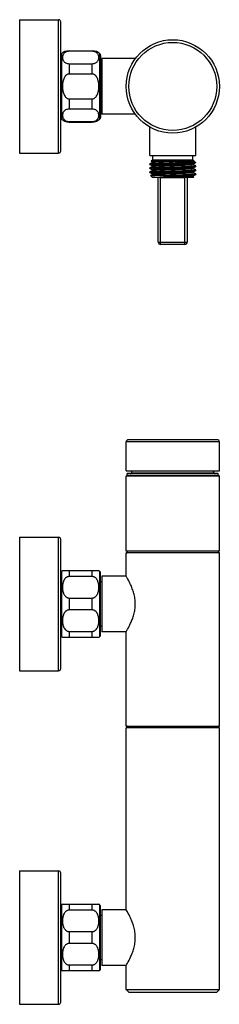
# Model space of a CAD drawing. Header units: millimetres. Extents: x -73 to 460, y -286 to 157.
# Tile 4 of 4: x 370 to 460, y -286 to 157. Entities that reach past the tile are written whole.
import ezdxf

# ---------------------------------------------------------------- set-up
doc = ezdxf.new("R2010")
doc.units = ezdxf.units.MM
doc.header["$LTSCALE"] = 23.1
doc.layers.get('0').update_dxf_attribs({"linetype": 'CONTINUOUS'})

msp = doc.modelspace()

# ---------------------------------------------------------------- linework, layer by layer
at = {"color": 7, "linetype": 'CONTINUOUS'}
for p, q in [((370.34, 156.89), (370.34, 96.89)), ((370.34, 156.89), (387.84, 156.89)), ((387.84, 96.89), (387.84, 156.89)), ((388.84, 97.89), (388.84, 155.89)), ((392.6, 142.89), (392.6, 142.67)), ((392.6, 142.89), (403.08, 142.89)), ((403.08, 142.67), (392.6, 142.67)), ((403.08, 142.67), (403.08, 142.89)), ((389.15, 141.52), (389.15, 112.27)), ((406.53, 112.27), (406.53, 141.52)), ((406.84, 140.79), (406.84, 112.99)), ((407.34, 139.39), (407.34, 114.39)), ((422.47, 139.39), (407.34, 139.39)), ((392.6, 137.1), (392.6, 132.46)), ((392.6, 137.1), (403.08, 137.1)), ((403.08, 132.46), (403.08, 137.1)), ((407.34, 136.89), (406.84, 136.89)), ((403.08, 132.46), (392.6, 132.46)), ((392.6, 121.33), (392.6, 116.69)), ((392.6, 121.33), (403.08, 121.33)), ((403.08, 116.69), (403.08, 121.33)), ((403.08, 116.69), (392.6, 116.69)), ((407.34, 116.89), (406.84, 116.89)), ((392.6, 111.12), (392.6, 110.89)), ((392.6, 111.12), (403.08, 111.12)), ((392.6, 110.89), (403.08, 110.89)), ((403.08, 110.89), (403.08, 111.12)), ((422.47, 114.39), (407.34, 114.39)), ((428.99, 95.89), (428.99, 108.62)), ((449.69, 95.89), (449.69, 108.62)), ((370.34, 96.89), (387.84, 96.89)), ((428.99, 95.89), (449.69, 95.89)), ((430.34, 93.89), (429.66, 93.22)), ((429.66, 93.22), (429.67, 93.21)), ((429.67, 93.21), (430.03, 93.02)), ((430.34, 93.89), (430.34, 95.89)), ((430.34, 93.89), (448.34, 93.89)), ((448.34, 93.89), (448.34, 95.89)), ((448.34, 93.89), (448.53, 93.7)), ((448.77, 93.45), (448.65, 93.51)), ((448.82, 93.41), (448.77, 93.45)), ((448.82, 93.41), (449.61, 92.62)), ((428.99, 92.06), (429, 92.07)), ((428.99, 91.76), (428.99, 92.06)), ((428.99, 90.25), (429, 90.26)), ((428.99, 89.95), (428.99, 90.25)), ((428.99, 89.95), (429, 89.93)), ((430.03, 88.99), (429, 88.45)), ((430.03, 92.61), (429, 92.07)), ((429.01, 91.74), (430.03, 91.21)), ((430.03, 90.8), (429, 90.26)), ((429, 89.93), (430.03, 89.4)), ((448.82, 92.54), (440.58, 92.54)), ((448.65, 92.11), (449.61, 92.61)), ((449.68, 91.17), (448.65, 91.7)), ((448.65, 90.3), (449.68, 90.84)), ((449.68, 89.36), (448.65, 89.89)), ((448.65, 88.49), (449.68, 89.03)), ((449.61, 92.62), (449.61, 92.61)), ((449.69, 91.15), (449.68, 91.17)), ((449.69, 90.85), (449.68, 90.84)), ((449.69, 89.34), (449.68, 89.36)), ((449.69, 89.04), (449.68, 89.03)), ((449.69, 90.85), (449.69, 91.15)), ((449.69, 89.04), (449.69, 89.34)), ((428.99, 88.44), (429, 88.45)), ((428.99, 88.14), (428.99, 88.44)), ((428.99, 88.14), (429.01, 88.12)), ((429.01, 88.12), (430.03, 87.59)), ((430.03, 87.18), (429.3, 86.8)), ((429.3, 86.79), (429.3, 86.8)), ((430.19, 85.89), (429.3, 86.79)), ((448.49, 85.89), (430.19, 85.89)), ((432.84, 56.89), (432.84, 85.89)), ((433.84, 55.89), (433.84, 85.89)), ((439.87, 87.09), (448.51, 87.09)), ((444.84, 55.89), (444.84, 85.89)), ((445.84, 85.89), (445.84, 56.89)), ((448.49, 85.89), (448.79, 86.19)), ((449.68, 87.55), (448.65, 88.08)), ((448.65, 88.08), (448.65, 88.08)), ((448.65, 86.68), (449.68, 87.22)), ((448.78, 86.2), (448.65, 86.27)), ((448.79, 86.19), (448.78, 86.2)), ((449.69, 87.23), (449.69, 87.53)), ((432.84, 56.89), (445.84, 56.89)), ((444.84, 55.89), (433.84, 55.89)), ((418.34, -45.96), (418.34, -32.96)), ((460.34, -32.96), (418.34, -32.96)), ((459.34, -31.96), (419.34, -31.96)), ((460.34, -45.96), (460.34, -32.96)), ((418.34, -45.96), (460.34, -45.96)), ((418.34, -48.31), (418.64, -48.01)), ((418.34, -82.01), (418.34, -48.31)), ((460.34, -48.31), (418.34, -48.31)), ((460.04, -48.01), (418.64, -48.01)), ((418.84, -48.01), (418.84, -47.21)), ((459.84, -47.21), (418.84, -47.21)), ((420.68, -46.94), (421.06, -45.96)), ((458, -46.94), (420.68, -46.94)), ((458, -46.94), (457.62, -45.96)), ((459.84, -48.01), (459.84, -47.21)), ((460.34, -48.31), (460.04, -48.01)), ((460.34, -82.01), (460.34, -48.31)), ((370.34, -75.81), (370.34, -135.81)), ((370.34, -75.81), (387.84, -75.81)), ((387.84, -135.81), (387.84, -75.81)), ((388.84, -134.81), (388.84, -76.81)), ((460.34, -82.01), (418.34, -82.01)), ((418.34, -93.31), (418.34, -82.81)), ((460.34, -82.81), (418.34, -82.81)), ((418.84, -82.01), (418.84, -82.61)), ((418.84, -82.61), (459.84, -82.61)), ((459.84, -82.01), (459.84, -82.61)), ((460.34, -160.71), (460.34, -82.81)), ((389.15, -91.18), (389.15, -120.43)), ((389.6, -90.81), (406.08, -90.81)), ((392.6, -90.81), (392.6, -93.49)), ((403.08, -93.49), (403.08, -90.81)), ((406.53, -120.43), (406.53, -91.18)), ((406.84, -119.71), (406.84, -91.91)), ((403.08, -93.49), (392.6, -93.49)), ((407.34, -95.81), (406.84, -95.81)), ((407.34, -93.31), (407.34, -118.31)), ((418.34, -93.31), (407.34, -93.31)), ((418.34, -93.31), (418.34, -93.31)), ((392.6, -103.13), (392.6, -108.49)), ((392.6, -103.13), (403.08, -103.13)), ((403.08, -108.49), (403.08, -103.13)), ((403.08, -108.49), (392.6, -108.49)), ((392.6, -118.13), (392.6, -120.81)), ((392.6, -118.13), (403.08, -118.13)), ((403.08, -120.81), (403.08, -118.13)), ((407.34, -115.81), (406.84, -115.81)), ((418.34, -118.31), (407.34, -118.31)), ((418.34, -118.31), (418.35, -118.3)), ((418.34, -160.71), (418.34, -118.31)), ((406.08, -120.81), (389.6, -120.81)), ((370.34, -135.81), (387.84, -135.81)), ((418.34, -160.71), (460.34, -160.71)), ((460.34, -161.51), (418.34, -161.51)), ((418.34, -243.31), (418.34, -161.51)), ((418.84, -160.91), (459.84, -160.91)), ((418.84, -160.91), (418.84, -161.51)), ((459.84, -160.91), (459.84, -161.51)), ((460.34, -279.11), (460.34, -161.51)), ((370.34, -225.81), (387.84, -225.81)), ((370.34, -225.81), (370.34, -285.81)), ((387.84, -285.81), (387.84, -225.81)), ((388.84, -284.81), (388.84, -226.81)), ((389.15, -241.18), (389.15, -270.43)), ((389.6, -240.81), (406.08, -240.81)), ((392.6, -240.81), (392.6, -243.49)), ((403.08, -243.49), (403.08, -240.81)), ((406.53, -270.43), (406.53, -241.18)), ((406.84, -269.71), (406.84, -241.91)), ((418.34, -243.31), (407.34, -243.31)), ((407.34, -243.31), (407.34, -268.31)), ((403.08, -243.49), (392.6, -243.49)), ((407.34, -245.81), (406.84, -245.81)), ((392.6, -253.13), (403.08, -253.13)), ((392.6, -253.13), (392.6, -258.49)), ((403.08, -258.49), (403.08, -253.13)), ((403.08, -258.49), (392.6, -258.49)), ((392.6, -268.13), (403.08, -268.13)), ((392.6, -268.13), (392.6, -270.81)), ((403.08, -270.81), (403.08, -268.13)), ((407.34, -265.81), (406.84, -265.81)), ((418.34, -268.31), (407.34, -268.31)), ((418.34, -279.11), (418.34, -268.31)), ((406.08, -270.81), (389.6, -270.81)), ((418.34, -279.11), (460.34, -279.11)), ((419.54, -280.31), (418.34, -279.11)), ((419.54, -280.31), (459.14, -280.31)), ((459.14, -280.31), (460.34, -279.11)), ((370.34, -285.81), (387.84, -285.81))]:
    msp.add_line(p, q, dxfattribs=at)
for points in [[(430.03, 93.02), (430.04, 93.01), (430.06, 93), (430.09, 92.97), (430.12, 92.93), (430.14, 92.88), (430.15, 92.82), (430.14, 92.76), (430.12, 92.7), (430.09, 92.66), (430.07, 92.63), (430.04, 92.61), (430.03, 92.61)], [(448.65, 93.51), (448.64, 93.52), (448.62, 93.53), (448.59, 93.56), (448.56, 93.61), (448.54, 93.66), (448.53, 93.7)], [(430.03, 91.21), (430.04, 91.2), (430.06, 91.19), (430.09, 91.16), (430.12, 91.12), (430.14, 91.06), (430.15, 91), (430.14, 90.94), (430.12, 90.89), (430.09, 90.85), (430.06, 90.82), (430.04, 90.8), (430.03, 90.8)], [(430.03, 89.4), (430.04, 89.39), (430.05, 89.38), (430.08, 89.36), (430.11, 89.32), (430.14, 89.27), (430.15, 89.21), (430.15, 89.16), (430.13, 89.1), (430.11, 89.05), (430.08, 89.02), (430.05, 89), (430.03, 88.99), (430.03, 88.99)], [(448.65, 91.7), (448.64, 91.71), (448.62, 91.72), (448.59, 91.75), (448.56, 91.8), (448.54, 91.85), (448.53, 91.91), (448.54, 91.97), (448.56, 92.03), (448.59, 92.07), (448.62, 92.09), (448.64, 92.11), (448.65, 92.11)], [(448.65, 89.89), (448.64, 89.9), (448.62, 89.91), (448.59, 89.94), (448.56, 89.98), (448.54, 90.03), (448.53, 90.09), (448.54, 90.15), (448.56, 90.21), (448.59, 90.25), (448.62, 90.28), (448.64, 90.3), (448.65, 90.3)], [(430.03, 87.59), (430.04, 87.58), (430.06, 87.57), (430.09, 87.54), (430.12, 87.5), (430.14, 87.44), (430.15, 87.38), (430.14, 87.32), (430.12, 87.26), (430.09, 87.22), (430.06, 87.19), (430.04, 87.18), (430.03, 87.18)], [(448.65, 88.08), (448.64, 88.09), (448.62, 88.1), (448.6, 88.12), (448.57, 88.15), (448.55, 88.2), (448.53, 88.25), (448.53, 88.31), (448.55, 88.37), (448.57, 88.42), (448.6, 88.46), (448.63, 88.48), (448.64, 88.49), (448.65, 88.49)], [(448.65, 86.27), (448.65, 86.27), (448.63, 86.28), (448.61, 86.3), (448.58, 86.34), (448.55, 86.38), (448.53, 86.44), (448.53, 86.5), (448.55, 86.56), (448.57, 86.61), (448.6, 86.65), (448.63, 86.67), (448.64, 86.68), (448.65, 86.68)]]:
    msp.add_lwpolyline(points, dxfattribs=at)
for radius in [21, 19.8]:
    msp.add_circle((439.34, 126.89), radius, dxfattribs=at)
for centre, radius, start, end in [((387.84, 155.89), 1, 0, 90), ((392.6, 137.89), 5, 90, 133.5575), ((403.08, 137.89), 5, 46.4425, 90), ((389.84, 140.79), 1, 133.5575, 180), ((405.84, 140.79), 1, 0, 46.4425), ((389.84, 112.99), 1, 180, 226.4425), ((392.6, 115.89), 5, 226.4425, 270), ((403.08, 115.89), 5, 270, 313.5575), ((405.84, 112.99), 1, 313.5575, 360), ((387.84, 97.89), 1, 270, 360), ((433.84, 56.89), 1, 180, 270), ((444.84, 56.89), 1, 270, 360), ((419.34, -32.96), 1, 90, 180), ((459.34, -32.96), 1, 0, 90), ((420.31, -46.81), 0.4, 270, 340.4595), ((458.38, -46.81), 0.4, 199.5405, 270), ((387.84, -76.81), 1, 0, 90), ((418.64, -82.61), 0.2, 270, 360), ((460.04, -82.61), 0.2, 180, 270), ((389.84, -91.91), 1, 133.5575, 180), ((392.6, -94.81), 5, 126.764, 133.5575), ((403.08, -94.81), 5, 46.4425, 53.236), ((405.84, -91.91), 1, 0, 46.4425), ((389.84, -119.71), 1, 180, 226.4425), ((392.6, -116.81), 5, 226.4425, 233.236), ((403.08, -116.81), 5, 306.764, 313.5575), ((405.84, -119.71), 1, 313.5575, 360), ((387.84, -134.81), 1, 270, 360), ((418.64, -160.91), 0.2, 0, 90), ((460.04, -160.91), 0.2, 90, 180), ((387.84, -226.81), 1, 0, 90), ((389.84, -241.91), 1, 133.5575, 180), ((392.6, -244.81), 5, 126.764, 133.5575), ((403.08, -244.81), 5, 46.4425, 53.236), ((405.84, -241.91), 1, 0, 46.4425), ((389.84, -269.71), 1, 180, 226.4425), ((405.84, -269.71), 1, 313.5575, 360), ((392.6, -266.81), 5, 226.4425, 233.236), ((403.08, -266.81), 5, 306.764, 313.5575), ((387.84, -284.81), 1, 270, 360)]:
    msp.add_arc(centre, radius, start, end, dxfattribs=at)
for points, knots in [([(392.6, 142.67), (392.32, 142.67), (391.79, 142.6), (391.1, 142.35), (390.57, 142), (390.18, 141.6), (389.9, 141.18), (389.67, 140.62), (389.55, 139.88), (389.67, 139.15), (389.9, 138.59), (390.18, 138.17), (390.57, 137.77), (391.1, 137.42), (391.79, 137.16), (392.32, 137.1), (392.6, 137.1)], [0, 0, 0, 0, 0.091945, 0.172498, 0.240834, 0.300337, 0.354139, 0.404462, 0.5, 0.595538, 0.645861, 0.699663, 0.759166, 0.827502, 0.908055, 1, 1, 1, 1]), ([(403.08, 137.1), (403.36, 137.1), (403.89, 137.16), (404.58, 137.42), (405.11, 137.77), (405.5, 138.17), (405.78, 138.59), (406.01, 139.15), (406.13, 139.88), (406.01, 140.62), (405.78, 141.18), (405.5, 141.6), (405.11, 142), (404.58, 142.35), (403.89, 142.6), (403.36, 142.67), (403.08, 142.67)], [0, 0, 0, 0, 0.091945, 0.172498, 0.240834, 0.300337, 0.354139, 0.404462, 0.5, 0.595538, 0.645861, 0.699663, 0.759166, 0.827502, 0.908055, 1, 1, 1, 1]), ([(392.6, 132.46), (392.45, 132.46), (392.16, 132.42), (391.76, 132.27), (391.39, 132.04), (390.96, 131.65), (390.54, 131.07), (390.16, 130.28), (389.9, 129.46), (389.72, 128.61), (389.62, 127.76), (389.59, 126.89), (389.62, 126.03), (389.72, 125.17), (389.9, 124.33), (390.16, 123.5), (390.54, 122.72), (390.96, 122.14), (391.39, 121.75), (391.76, 121.52), (392.16, 121.36), (392.45, 121.33), (392.6, 121.33)], [0, 0, 0, 0, 0.031216, 0.062444, 0.093689, 0.124946, 0.187382, 0.249879, 0.3124, 0.37493, 0.437464, 0.5, 0.562536, 0.62507, 0.6876, 0.750121, 0.812618, 0.875054, 0.906311, 0.937556, 0.968784, 1, 1, 1, 1]), ([(403.08, 121.33), (403.23, 121.33), (403.52, 121.36), (403.92, 121.52), (404.29, 121.75), (404.72, 122.14), (405.15, 122.72), (405.52, 123.5), (405.78, 124.33), (405.96, 125.17), (406.06, 126.03), (406.1, 126.89), (406.06, 127.76), (405.96, 128.61), (405.78, 129.46), (405.52, 130.28), (405.15, 131.07), (404.72, 131.65), (404.29, 132.04), (403.92, 132.27), (403.52, 132.42), (403.23, 132.46), (403.08, 132.46)], [0, 0, 0, 0, 0.031216, 0.062444, 0.093689, 0.124946, 0.187382, 0.249879, 0.3124, 0.37493, 0.437464, 0.5, 0.562536, 0.62507, 0.6876, 0.750121, 0.812618, 0.875054, 0.906311, 0.937556, 0.968784, 1, 1, 1, 1]), ([(392.6, 116.69), (392.32, 116.69), (391.79, 116.62), (391.1, 116.37), (390.57, 116.02), (390.18, 115.62), (389.9, 115.2), (389.67, 114.64), (389.55, 113.9), (389.67, 113.17), (389.9, 112.6), (390.18, 112.19), (390.57, 111.79), (391.1, 111.44), (391.79, 111.18), (392.32, 111.12), (392.6, 111.12)], [0, 0, 0, 0, 0.091945, 0.172498, 0.240834, 0.300337, 0.354139, 0.404462, 0.5, 0.595538, 0.645861, 0.699663, 0.759166, 0.827502, 0.908055, 1, 1, 1, 1]), ([(403.08, 111.12), (403.36, 111.12), (403.89, 111.18), (404.58, 111.44), (405.11, 111.79), (405.5, 112.19), (405.78, 112.6), (406.01, 113.17), (406.13, 113.9), (406.01, 114.64), (405.78, 115.2), (405.5, 115.62), (405.11, 116.02), (404.58, 116.37), (403.89, 116.62), (403.36, 116.69), (403.08, 116.69)], [0, 0, 0, 0, 0.091945, 0.172498, 0.240834, 0.300337, 0.354139, 0.404462, 0.5, 0.595538, 0.645861, 0.699663, 0.759166, 0.827502, 0.908055, 1, 1, 1, 1]), ([(441.99, 93.57), (441.27, 93.55), (439.81, 93.52), (438, 93.49), (436.57, 93.46), (435.53, 93.44), (434.55, 93.41), (433.62, 93.39), (432.77, 93.37), (432.01, 93.35), (431.44, 93.33), (431.03, 93.32), (430.76, 93.3), (430.52, 93.29), (430.31, 93.28), (430.12, 93.27), (429.97, 93.26), (429.87, 93.25), (429.8, 93.24), (429.75, 93.24), (429.72, 93.23), (429.69, 93.23), (429.68, 93.22), (429.67, 93.22), (429.66, 93.22)], [0, 0, 0, 0, 0.175211, 0.353445, 0.440628, 0.524933, 0.605224, 0.680414, 0.749513, 0.811615, 0.865892, 0.889874, 0.911653, 0.931159, 0.948328, 0.963102, 0.975437, 0.985302, 0.989302, 0.992678, 0.995431, 0.997561, 0.999076, 1, 1, 1, 1]), ([(441.99, 93.57), (441.25, 93.54), (439.78, 93.5), (437.94, 93.44), (436.5, 93.4), (435.46, 93.36), (434.48, 93.33), (433.57, 93.29), (432.86, 93.26), (432.34, 93.24), (431.98, 93.22), (431.65, 93.21), (431.35, 93.19), (431.08, 93.17), (430.84, 93.16), (430.63, 93.14), (430.44, 93.12), (430.31, 93.11), (430.22, 93.09), (430.17, 93.09), (430.12, 93.08), (430.09, 93.07), (430.06, 93.06), (430.04, 93.05), (430.02, 93.04), (430.01, 93.04), (430.02, 93.03), (430.02, 93.02), (430.03, 93.02), (430.03, 93.02), (430.03, 93.02)], [0, 0, 0, 0, 0.182989, 0.368108, 0.458144, 0.544765, 0.626748, 0.702898, 0.772127, 0.803838, 0.833459, 0.86088, 0.886007, 0.908753, 0.929034, 0.946777, 0.961921, 0.974417, 0.979662, 0.984236, 0.988137, 0.991366, 0.993927, 0.995832, 0.997119, 0.997929, 0.998298, 0.998739, 0.999298, 1, 1, 1, 1]), ([(448.65, 93.51), (448.65, 93.51), (448.66, 93.51), (448.67, 93.5), (448.66, 93.49), (448.66, 93.48), (448.64, 93.48), (448.63, 93.47), (448.6, 93.46), (448.58, 93.45), (448.54, 93.45), (448.49, 93.44), (448.4, 93.43), (448.28, 93.41), (448.15, 93.4), (447.99, 93.38), (447.8, 93.37), (447.6, 93.36), (447.3, 93.34), (446.86, 93.31), (446.29, 93.28), (445.65, 93.26), (444.96, 93.23), (444.2, 93.2), (443.4, 93.17), (442.56, 93.14), (441.69, 93.12), (440.8, 93.09), (439.59, 93.05), (438.09, 93), (436.33, 92.95), (434.93, 92.9), (433.88, 92.86), (433.17, 92.83), (432.52, 92.81), (431.93, 92.78), (431.42, 92.75), (430.98, 92.72), (430.66, 92.7), (430.45, 92.68), (430.33, 92.66), (430.22, 92.65), (430.14, 92.64), (430.08, 92.62), (430.04, 92.61), (430.03, 92.61)], [0, 0, 0, 0, 0.000691, 0.00116, 0.001539, 0.002036, 0.002764, 0.003759, 0.005035, 0.006597, 0.008449, 0.010592, 0.015751, 0.022072, 0.029546, 0.038154, 0.047872, 0.058675, 0.070537, 0.097329, 0.128014, 0.162299, 0.199836, 0.240265, 0.28321, 0.32826, 0.374972, 0.422895, 0.471575, 0.569323, 0.664465, 0.75333, 0.794344, 0.83254, 0.867537, 0.899014, 0.926682, 0.950264, 0.96952, 0.977472, 0.984287, 0.989952, 0.994459, 0.997804, 1, 1, 1, 1]), ([(440.58, 92.54), (441.16, 92.58), (442.02, 92.63), (443.14, 92.7), (443.93, 92.75), (444.69, 92.81), (445.39, 92.86), (446.05, 92.91), (446.64, 92.97), (447.17, 93.02), (447.64, 93.07), (448.03, 93.13), (448.31, 93.18), (448.49, 93.21), (448.6, 93.24), (448.69, 93.27), (448.76, 93.3), (448.8, 93.32), (448.82, 93.34), (448.83, 93.36), (448.84, 93.37), (448.84, 93.39), (448.83, 93.41), (448.82, 93.41)], [0, 0, 0, 0, 0.207495, 0.306712, 0.401872, 0.492252, 0.57707, 0.655581, 0.72713, 0.791176, 0.847155, 0.894502, 0.9328, 0.948478, 0.961823, 0.972833, 0.98152, 0.987966, 0.990432, 0.992483, 0.994256, 0.99596, 1, 1, 1, 1]), ([(448.53, 93.7), (448.53, 93.7), (448.53, 93.7), (448.52, 93.7), (448.51, 93.7), (448.5, 93.7), (448.48, 93.7), (448.46, 93.7), (448.44, 93.7), (448.4, 93.7), (448.34, 93.7), (448.26, 93.7), (448.17, 93.7), (448.06, 93.69), (447.94, 93.69), (447.75, 93.69), (447.48, 93.68), (447.12, 93.67), (446.7, 93.66), (446.24, 93.65), (445.74, 93.64), (445.19, 93.63), (444.61, 93.62), (443.99, 93.61), (443.12, 93.59), (442.44, 93.58), (441.99, 93.57)], [0, 0, 0, 0, 0.00035, 0.001248, 0.002693, 0.00468, 0.007204, 0.010266, 0.013868, 0.018015, 0.027957, 0.040105, 0.054438, 0.070934, 0.089559, 0.110278, 0.157858, 0.213386, 0.27655, 0.346987, 0.424215, 0.50772, 0.596976, 0.69144, 0.790527, 1, 1, 1, 1]), ([(448.82, 92.54), (448.54, 92.52), (447.9, 92.49), (446.81, 92.44), (445.51, 92.39), (444.04, 92.34), (442.42, 92.3), (440.72, 92.25), (438.97, 92.2), (437.24, 92.15), (435.57, 92.1), (434.23, 92.06), (433.23, 92.03), (432.55, 92), (431.91, 91.98), (431.33, 91.95), (430.8, 91.93), (430.34, 91.91), (429.94, 91.88), (429.61, 91.86), (429.38, 91.84), (429.23, 91.82), (429.15, 91.81), (429.08, 91.8), (429.04, 91.79), (429.01, 91.78), (429, 91.77), (428.99, 91.76), (428.99, 91.76)], [0, 0, 0, 0, 0.042484, 0.097575, 0.163681, 0.238892, 0.321027, 0.407705, 0.496413, 0.584581, 0.66965, 0.749155, 0.786093, 0.820792, 0.853, 0.882486, 0.909034, 0.932452, 0.952574, 0.969255, 0.982379, 0.987579, 0.991861, 0.995221, 0.997665, 0.998549, 0.999218, 1, 1, 1, 1]), ([(428.99, 91.76), (428.99, 91.76), (428.99, 91.75), (429, 91.75), (429, 91.74), (429.01, 91.74)], [0, 0, 0, 0, 0.178637, 0.518431, 1, 1, 1, 1]), ([(429.03, 89.97), (429.03, 89.97), (429.02, 89.97), (429, 89.96), (428.99, 89.95), (428.99, 89.95)], [0, 0, 0, 0, 0.38183, 0.669503, 1, 1, 1, 1]), ([(429, 88.45), (429.02, 88.46), (429.05, 88.47), (429.11, 88.48), (429.19, 88.49), (429.3, 88.51), (429.42, 88.52), (429.63, 88.54), (429.95, 88.56), (430.39, 88.59), (430.91, 88.61), (431.51, 88.64), (432.17, 88.67), (432.9, 88.69), (433.97, 88.73), (435.42, 88.78), (437.25, 88.83), (439.15, 88.88), (441.06, 88.94), (442.91, 88.99), (444.39, 89.03), (445.49, 89.07), (446.23, 89.1), (446.92, 89.12), (447.54, 89.15), (448.09, 89.18), (448.57, 89.2), (448.96, 89.23), (449.23, 89.25), (449.41, 89.27), (449.51, 89.29), (449.59, 89.3), (449.63, 89.31), (449.65, 89.31)], [0, 0, 0, 0, 0.001902, 0.00486, 0.008887, 0.013982, 0.020136, 0.027339, 0.044832, 0.066314, 0.091602, 0.120475, 0.152681, 0.187937, 0.225936, 0.308808, 0.398397, 0.491567, 0.585056, 0.675592, 0.760006, 0.798983, 0.835344, 0.868771, 0.898972, 0.925682, 0.948668, 0.967732, 0.982713, 0.988633, 0.993491, 0.997279, 1, 1, 1, 1]), ([(429, 92.07), (429.02, 92.08), (429.06, 92.09), (429.12, 92.1), (429.22, 92.12), (429.34, 92.13), (429.49, 92.15), (429.66, 92.16), (429.86, 92.18), (430.18, 92.2), (430.63, 92.22), (431.24, 92.25), (431.93, 92.28), (432.71, 92.31), (433.55, 92.34), (434.45, 92.37), (435.41, 92.4), (436.4, 92.43), (437.43, 92.45), (438.82, 92.49), (439.88, 92.52), (440.58, 92.54)], [0, 0, 0, 0, 0.003811, 0.009865, 0.018194, 0.028792, 0.041638, 0.056704, 0.073951, 0.093335, 0.138315, 0.19118, 0.25138, 0.318288, 0.391204, 0.469367, 0.551958, 0.638115, 0.726935, 0.817489, 1, 1, 1, 1]), ([(429, 90.26), (429.02, 90.27), (429.05, 90.28), (429.11, 90.29), (429.19, 90.3), (429.3, 90.32), (429.42, 90.33), (429.63, 90.35), (429.95, 90.37), (430.39, 90.4), (430.91, 90.42), (431.51, 90.45), (432.17, 90.48), (432.9, 90.5), (433.68, 90.53), (434.51, 90.56), (435.7, 90.59), (437.25, 90.64), (439.15, 90.69), (441.06, 90.75), (442.91, 90.8), (444.63, 90.85), (445.96, 90.9), (446.92, 90.93), (447.54, 90.96), (448.09, 90.99), (448.57, 91.01), (448.96, 91.04), (449.23, 91.06), (449.41, 91.08), (449.51, 91.1), (449.59, 91.11), (449.63, 91.12), (449.65, 91.12)], [0, 0, 0, 0, 0.001907, 0.004868, 0.008898, 0.013994, 0.02015, 0.027354, 0.044849, 0.066332, 0.091619, 0.120489, 0.152691, 0.187942, 0.225936, 0.266337, 0.308794, 0.398367, 0.491521, 0.584997, 0.675522, 0.75993, 0.835269, 0.868699, 0.898904, 0.92562, 0.948616, 0.967691, 0.982682, 0.988608, 0.993472, 0.997269, 1, 1, 1, 1]), ([(449.68, 90.84), (449.66, 90.83), (449.63, 90.82), (449.57, 90.81), (449.49, 90.79), (449.38, 90.78), (449.26, 90.77), (449.04, 90.75), (448.73, 90.73), (448.28, 90.7), (447.76, 90.67), (447.17, 90.65), (446.5, 90.62), (445.78, 90.59), (444.7, 90.56), (443.25, 90.51), (441.42, 90.46), (439.52, 90.41), (437.62, 90.35), (435.77, 90.3), (434.3, 90.25), (433.2, 90.22), (432.45, 90.19), (431.76, 90.16), (431.14, 90.14), (430.59, 90.11), (430.11, 90.08), (429.72, 90.06), (429.45, 90.03), (429.27, 90.02), (429.17, 90), (429.09, 89.99), (429.05, 89.98), (429.03, 89.97)], [0, 0, 0, 0, 0.001929, 0.004916, 0.008969, 0.014087, 0.020262, 0.027485, 0.045015, 0.066529, 0.091841, 0.120732, 0.152948, 0.188209, 0.226208, 0.309062, 0.398616, 0.491739, 0.585175, 0.675656, 0.760021, 0.798977, 0.83532, 0.868733, 0.898924, 0.925629, 0.948617, 0.967686, 0.982675, 0.988601, 0.993466, 0.997265, 1, 1, 1, 1]), ([(449.68, 89.03), (449.66, 89.02), (449.63, 89.01), (449.57, 89), (449.49, 88.99), (449.39, 88.97), (449.26, 88.96), (449.05, 88.94), (448.73, 88.92), (448.29, 88.89), (447.77, 88.86), (447.18, 88.84), (446.51, 88.81), (445.79, 88.78), (444.71, 88.75), (443.26, 88.7), (441.43, 88.65), (439.53, 88.6), (437.62, 88.54), (435.77, 88.49), (434.05, 88.44), (432.72, 88.39), (431.76, 88.35), (431.14, 88.33), (430.59, 88.3), (430.12, 88.27), (429.72, 88.25), (429.45, 88.22), (429.27, 88.2), (429.17, 88.19), (429.09, 88.18), (429.05, 88.17), (429.03, 88.16)], [0, 0, 0, 0, 0.001894, 0.004846, 0.008868, 0.013956, 0.020104, 0.027301, 0.044779, 0.066245, 0.091517, 0.120374, 0.152563, 0.187803, 0.225785, 0.308627, 0.398191, 0.491342, 0.584822, 0.675358, 0.759783, 0.835145, 0.868588, 0.898807, 0.925539, 0.948551, 0.967644, 0.982655, 0.988589, 0.99346, 0.997262, 1, 1, 1, 1]), ([(448.65, 92.11), (448.64, 92.1), (448.6, 92.09), (448.54, 92.08), (448.46, 92.07), (448.35, 92.05), (448.23, 92.04), (448.02, 92.02), (447.7, 92), (447.26, 91.97), (446.75, 91.94), (446.16, 91.91), (445.51, 91.88), (444.8, 91.86), (443.75, 91.82), (442.35, 91.77), (440.6, 91.71), (438.79, 91.66), (437.29, 91.61), (436.12, 91.57), (435.28, 91.55), (434.48, 91.52), (433.73, 91.49), (433.03, 91.46), (432.39, 91.43), (431.82, 91.41), (431.39, 91.38), (431.08, 91.36), (430.88, 91.35), (430.7, 91.33), (430.54, 91.32), (430.4, 91.31), (430.28, 91.29), (430.2, 91.28), (430.14, 91.27), (430.11, 91.26), (430.08, 91.26), (430.05, 91.25), (430.04, 91.24), (430.02, 91.24), (430.02, 91.23), (430.02, 91.22), (430.02, 91.21), (430.03, 91.21), (430.03, 91.21)], [0, 0, 0, 0, 0.002192, 0.005531, 0.010031, 0.015686, 0.02249, 0.030431, 0.049678, 0.073254, 0.100901, 0.13236, 0.167355, 0.205545, 0.246544, 0.335402, 0.430534, 0.528282, 0.624894, 0.671608, 0.716662, 0.759617, 0.800057, 0.8376, 0.871895, 0.902594, 0.929397, 0.941264, 0.952074, 0.961801, 0.970418, 0.977897, 0.984223, 0.989387, 0.991532, 0.993387, 0.994954, 0.996235, 0.997235, 0.997968, 0.998469, 0.998848, 0.999313, 1, 1, 1, 1]), ([(448.65, 90.3), (448.64, 90.29), (448.6, 90.28), (448.54, 90.27), (448.46, 90.26), (448.35, 90.24), (448.22, 90.23), (448.01, 90.21), (447.7, 90.19), (447.26, 90.16), (446.74, 90.13), (446.16, 90.1), (445.5, 90.07), (444.79, 90.05), (443.75, 90.01), (442.35, 89.96), (440.59, 89.9), (438.79, 89.85), (437.29, 89.8), (436.12, 89.76), (435.28, 89.74), (434.48, 89.71), (433.73, 89.68), (433.03, 89.65), (432.39, 89.62), (431.82, 89.6), (431.39, 89.57), (431.08, 89.55), (430.88, 89.54), (430.7, 89.52), (430.54, 89.51), (430.4, 89.5), (430.28, 89.48), (430.2, 89.47), (430.14, 89.46), (430.11, 89.45), (430.08, 89.45), (430.05, 89.44), (430.04, 89.43), (430.02, 89.43), (430.02, 89.42), (430.02, 89.41), (430.02, 89.4), (430.03, 89.4), (430.03, 89.4)], [0, 0, 0, 0, 0.002204, 0.005554, 0.010073, 0.015762, 0.022612, 0.030603, 0.049915, 0.073504, 0.10116, 0.13265, 0.167679, 0.205879, 0.246876, 0.335704, 0.430808, 0.528503, 0.625049, 0.671726, 0.716748, 0.759687, 0.800109, 0.837614, 0.871862, 0.902547, 0.929373, 0.94125, 0.952057, 0.961766, 0.970359, 0.977824, 0.984148, 0.989323, 0.991477, 0.993343, 0.99492, 0.996211, 0.997221, 0.997963, 0.998471, 0.998852, 0.999315, 1, 1, 1, 1]), ([(448.65, 91.7), (448.65, 91.7), (448.66, 91.7), (448.67, 91.69), (448.66, 91.68), (448.66, 91.67), (448.64, 91.67), (448.63, 91.66), (448.6, 91.65), (448.58, 91.64), (448.54, 91.64), (448.48, 91.63), (448.4, 91.62), (448.28, 91.6), (448.14, 91.59), (447.98, 91.57), (447.8, 91.56), (447.6, 91.55), (447.29, 91.53), (446.86, 91.5), (446.29, 91.47), (445.65, 91.45), (444.95, 91.42), (444.2, 91.39), (443.4, 91.36), (442.56, 91.33), (441.38, 91.3), (439.88, 91.25), (438.08, 91.19), (436.6, 91.15), (435.45, 91.11), (434.64, 91.08), (433.88, 91.05), (433.17, 91.02), (432.52, 91), (431.93, 90.97), (431.42, 90.94), (430.98, 90.91), (430.66, 90.89), (430.45, 90.87), (430.33, 90.85), (430.22, 90.84), (430.14, 90.83), (430.08, 90.81), (430.04, 90.8), (430.03, 90.8)], [0, 0, 0, 0, 0.000686, 0.001151, 0.001531, 0.002035, 0.002774, 0.003783, 0.005075, 0.006655, 0.008524, 0.010683, 0.015871, 0.022212, 0.029695, 0.038307, 0.048035, 0.058855, 0.070742, 0.097582, 0.128287, 0.162575, 0.200134, 0.240589, 0.283542, 0.328587, 0.375301, 0.471901, 0.569627, 0.664732, 0.710158, 0.753569, 0.794549, 0.832718, 0.867709, 0.899168, 0.926793, 0.950344, 0.969599, 0.977551, 0.984356, 0.990004, 0.99449, 0.997816, 1, 1, 1, 1]), ([(448.65, 89.89), (448.65, 89.89), (448.66, 89.89), (448.66, 89.88), (448.66, 89.87), (448.66, 89.86), (448.64, 89.85), (448.63, 89.85), (448.6, 89.84), (448.58, 89.83), (448.54, 89.83), (448.49, 89.82), (448.4, 89.81), (448.28, 89.79), (448.14, 89.78), (447.98, 89.76), (447.8, 89.75), (447.6, 89.73), (447.29, 89.72), (446.86, 89.69), (446.29, 89.66), (445.65, 89.64), (444.95, 89.61), (444.2, 89.58), (443.11, 89.54), (441.67, 89.49), (439.88, 89.44), (438.08, 89.38), (436.33, 89.33), (434.92, 89.28), (433.88, 89.24), (433.17, 89.21), (432.52, 89.19), (431.93, 89.16), (431.42, 89.13), (430.98, 89.1), (430.66, 89.08), (430.45, 89.06), (430.33, 89.04), (430.22, 89.03), (430.14, 89.02), (430.08, 89), (430.04, 88.99), (430.03, 88.99)], [0, 0, 0, 0, 0.000688, 0.001156, 0.001535, 0.002031, 0.002759, 0.003755, 0.005033, 0.006601, 0.00846, 0.010613, 0.015799, 0.022148, 0.029643, 0.038265, 0.047992, 0.058802, 0.070672, 0.097491, 0.128208, 0.162517, 0.200075, 0.240522, 0.283485, 0.37527, 0.471889, 0.569638, 0.664765, 0.753611, 0.794608, 0.832783, 0.867763, 0.899213, 0.926847, 0.950405, 0.969646, 0.977585, 0.984379, 0.990019, 0.9945, 0.997821, 1, 1, 1, 1]), ([(449.61, 92.61), (449.6, 92.61), (449.6, 92.61), (449.57, 92.6), (449.53, 92.59), (449.46, 92.58), (449.37, 92.58), (449.26, 92.57), (449.08, 92.56), (448.93, 92.55), (448.82, 92.54)], [0, 0, 0, 0, 0.014677, 0.035626, 0.096773, 0.183757, 0.296474, 0.43473, 0.598289, 1, 1, 1, 1]), ([(449.65, 91.12), (449.65, 91.13), (449.67, 91.13), (449.68, 91.14), (449.69, 91.15), (449.69, 91.15)], [0, 0, 0, 0, 0.383221, 0.671432, 1, 1, 1, 1]), ([(449.65, 89.31), (449.66, 89.32), (449.67, 89.32), (449.68, 89.33), (449.69, 89.34), (449.69, 89.34)], [0, 0, 0, 0, 0.38269, 0.670851, 1, 1, 1, 1]), ([(429.03, 88.16), (429.03, 88.16), (429.02, 88.16), (429, 88.15), (428.99, 88.14), (428.99, 88.14)], [0, 0, 0, 0, 0.380864, 0.66854, 1, 1, 1, 1]), ([(429.3, 86.8), (429.31, 86.8), (429.32, 86.8), (429.34, 86.81), (429.4, 86.82), (429.47, 86.83), (429.58, 86.83), (429.71, 86.84), (429.86, 86.85), (430.03, 86.86), (430.31, 86.88), (430.71, 86.89), (431.26, 86.91), (431.88, 86.93), (432.58, 86.95), (433.35, 86.96), (434.17, 86.98), (435.04, 87), (436.28, 87.03), (437.9, 87.06), (439.2, 87.08), (439.87, 87.09)], [0, 0, 0, 0, 0.00122, 0.002998, 0.008265, 0.015827, 0.025676, 0.037792, 0.05215, 0.068721, 0.087464, 0.131251, 0.183046, 0.242334, 0.308555, 0.381075, 0.459166, 0.542063, 0.628981, 0.811567, 1, 1, 1, 1]), ([(448.65, 88.49), (448.64, 88.49), (448.6, 88.47), (448.54, 88.46), (448.46, 88.45), (448.36, 88.43), (448.23, 88.42), (448.02, 88.4), (447.7, 88.38), (447.26, 88.35), (446.75, 88.32), (446.16, 88.29), (445.51, 88.26), (444.8, 88.24), (443.75, 88.2), (442.35, 88.15), (440.6, 88.09), (438.79, 88.04), (437.29, 87.99), (436.12, 87.95), (435.28, 87.93), (434.48, 87.9), (433.72, 87.87), (433.02, 87.84), (432.39, 87.81), (431.82, 87.79), (431.38, 87.76), (431.08, 87.74), (430.87, 87.73), (430.69, 87.71), (430.53, 87.7), (430.39, 87.69), (430.28, 87.67), (430.19, 87.66), (430.14, 87.65), (430.1, 87.64), (430.08, 87.64), (430.05, 87.63), (430.04, 87.62), (430.02, 87.62), (430.02, 87.61), (430.02, 87.6), (430.02, 87.59), (430.03, 87.59), (430.03, 87.59)], [0, 0, 0, 0, 0.002187, 0.005514, 0.01, 0.015643, 0.022439, 0.03038, 0.04964, 0.07323, 0.100893, 0.13236, 0.167349, 0.205548, 0.246581, 0.335476, 0.430636, 0.52842, 0.625067, 0.67179, 0.716837, 0.759788, 0.800242, 0.837801, 0.872078, 0.902741, 0.929528, 0.941392, 0.952198, 0.961919, 0.970526, 0.977996, 0.984306, 0.989449, 0.991583, 0.993426, 0.99498, 0.996247, 0.997234, 0.997956, 0.998449, 0.99883, 0.999305, 1, 1, 1, 1]), ([(448.65, 88.08), (448.65, 88.08), (448.66, 88.08), (448.67, 88.07), (448.66, 88.06), (448.66, 88.05), (448.64, 88.04), (448.63, 88.04), (448.6, 88.03), (448.58, 88.02), (448.54, 88.02), (448.48, 88.01), (448.4, 88), (448.28, 87.98), (448.14, 87.97), (447.98, 87.95), (447.8, 87.94), (447.6, 87.93), (447.29, 87.91), (446.86, 87.88), (446.29, 87.85), (445.65, 87.83), (444.95, 87.8), (444.2, 87.77), (443.4, 87.74), (442.56, 87.71), (441.39, 87.68), (439.89, 87.63), (438.09, 87.57), (436.33, 87.52), (434.93, 87.47), (433.89, 87.43), (433.17, 87.4), (432.52, 87.38), (431.94, 87.35), (431.42, 87.32), (430.98, 87.29), (430.67, 87.27), (430.46, 87.25), (430.33, 87.23), (430.22, 87.22), (430.14, 87.21), (430.08, 87.19), (430.05, 87.18), (430.03, 87.18)], [0, 0, 0, 0, 0.000686, 0.001156, 0.001542, 0.00205, 0.002789, 0.003796, 0.005085, 0.006662, 0.008529, 0.010687, 0.015871, 0.022208, 0.029687, 0.038294, 0.048014, 0.058822, 0.070696, 0.097521, 0.128216, 0.162479, 0.199997, 0.240425, 0.283363, 0.328388, 0.375069, 0.47162, 0.569313, 0.664404, 0.753222, 0.794223, 0.832417, 0.867415, 0.898884, 0.926548, 0.950148, 0.969444, 0.977414, 0.98424, 0.989913, 0.994427, 0.997784, 1, 1, 1, 1]), ([(433.94, 86.07), (433.91, 86.07), (433.87, 86.06), (433.82, 86.06), (433.78, 86.05), (433.74, 86.05), (433.71, 86.04), (433.68, 86.04), (433.66, 86.04), (433.64, 86.03), (433.63, 86.03), (433.61, 86.03), (433.6, 86.03), (433.59, 86.02), (433.59, 86.02), (433.58, 86.02), (433.58, 86.02), (433.57, 86.01), (433.58, 86.01), (433.58, 86), (433.59, 86), (433.6, 86), (433.61, 86), (433.62, 85.99), (433.64, 85.99), (433.66, 85.99), (433.68, 85.99), (433.7, 85.98), (433.73, 85.98), (433.76, 85.98), (433.81, 85.97), (433.87, 85.97), (433.94, 85.97), (434.03, 85.96), (434.11, 85.96), (434.2, 85.96), (434.29, 85.95), (434.41, 85.95), (434.56, 85.95), (434.74, 85.94), (434.99, 85.94), (435.3, 85.94), (435.68, 85.93), (436.07, 85.93), (436.46, 85.93), (436.86, 85.93), (437.27, 85.93), (437.68, 85.94), (438.09, 85.94), (438.64, 85.94), (439.06, 85.94), (439.34, 85.95)], [0, 0, 0, 0, 0.013152, 0.019649, 0.02609, 0.032466, 0.038766, 0.041881, 0.044969, 0.048022, 0.051032, 0.053981, 0.055422, 0.056831, 0.05819, 0.058842, 0.059465, 0.060056, 0.060763, 0.061802, 0.06284, 0.064828, 0.066747, 0.068629, 0.070485, 0.07415, 0.077775, 0.081374, 0.084956, 0.092088, 0.099197, 0.106297, 0.120499, 0.134735, 0.149024, 0.163378, 0.177805, 0.192308, 0.221554, 0.251129, 0.281035, 0.341824, 0.40386, 0.467049, 0.531283, 0.596447, 0.662421, 0.72908, 0.796298, 0.863945, 1, 1, 1, 1]), ([(448.51, 87.09), (448.32, 87.07), (447.9, 87.03), (446.95, 86.94), (445.91, 86.86), (444.77, 86.78), (443.84, 86.72), (442.85, 86.66), (441.84, 86.59), (440.8, 86.53), (439.41, 86.44), (438.03, 86.36), (436.68, 86.27), (435.87, 86.21), (435.24, 86.17), (434.79, 86.14), (434.36, 86.1), (434.08, 86.08), (433.94, 86.07)], [0, 0, 0, 0, 0.040288, 0.086408, 0.194551, 0.255437, 0.319969, 0.387506, 0.45734, 0.52868, 0.600698, 0.743453, 0.812464, 0.878758, 0.910647, 0.941569, 0.971379, 1, 1, 1, 1]), ([(448.65, 86.68), (448.64, 86.68), (448.62, 86.67), (448.57, 86.66), (448.48, 86.64), (448.34, 86.62), (448.16, 86.6), (447.94, 86.58), (447.69, 86.56), (447.4, 86.55), (446.94, 86.52), (446.28, 86.49), (445.4, 86.45), (444.42, 86.41), (443.34, 86.37), (442.2, 86.34), (441, 86.3), (439.78, 86.26), (438.55, 86.22), (437.33, 86.18), (435.79, 86.13), (434.67, 86.1), (433.94, 86.07)], [0, 0, 0, 0, 0.001734, 0.004134, 0.010968, 0.02051, 0.032725, 0.047566, 0.064979, 0.084904, 0.107269, 0.15888, 0.218827, 0.28606, 0.35945, 0.437684, 0.519349, 0.60302, 0.687225, 0.770469, 0.851298, 1, 1, 1, 1]), ([(439.34, 85.95), (440.05, 85.95), (441.42, 85.96), (443.11, 85.99), (444.38, 86.01), (445.24, 86.03), (446.03, 86.04), (446.53, 86.06), (446.77, 86.07)], [0, 0, 0, 0, 0.284842, 0.55551, 0.681072, 0.79793, 0.904664, 1, 1, 1, 1]), ([(439.87, 87.09), (440.52, 87.11), (441.78, 87.15), (443.34, 87.19), (444.52, 87.23), (445.34, 87.26), (446.11, 87.28), (446.82, 87.31), (447.46, 87.34), (448.03, 87.36), (448.52, 87.39), (448.87, 87.41), (449.12, 87.43), (449.27, 87.45), (449.39, 87.46), (449.5, 87.47), (449.57, 87.49), (449.62, 87.5), (449.64, 87.5), (449.66, 87.51), (449.68, 87.52), (449.69, 87.52), (449.69, 87.53)], [0, 0, 0, 0, 0.197417, 0.385806, 0.474479, 0.558396, 0.636799, 0.708985, 0.774305, 0.832173, 0.882068, 0.923547, 0.941015, 0.956249, 0.969221, 0.979904, 0.988285, 0.991612, 0.994365, 0.996551, 0.998186, 1, 1, 1, 1]), ([(448.65, 86.27), (448.65, 86.27), (448.66, 86.27), (448.66, 86.26), (448.67, 86.25), (448.66, 86.24), (448.65, 86.24), (448.64, 86.23), (448.62, 86.23), (448.6, 86.22), (448.57, 86.21), (448.53, 86.2), (448.46, 86.19), (448.37, 86.18), (448.26, 86.17), (448.13, 86.16), (447.98, 86.14), (447.82, 86.13), (447.57, 86.11), (447.22, 86.09), (446.92, 86.08), (446.77, 86.07)], [0, 0, 0, 0, 0.006048, 0.010304, 0.013581, 0.017396, 0.022835, 0.030304, 0.039957, 0.051855, 0.066021, 0.082462, 0.122164, 0.170923, 0.228667, 0.295306, 0.370735, 0.45484, 0.547494, 0.757813, 1, 1, 1, 1]), ([(446.77, 86.07), (446.92, 86.07), (447.2, 86.08), (447.59, 86.1), (447.93, 86.11), (448.18, 86.13), (448.35, 86.14), (448.46, 86.14), (448.55, 86.15), (448.63, 86.16), (448.69, 86.17), (448.74, 86.17), (448.76, 86.18), (448.78, 86.19), (448.79, 86.19), (448.79, 86.19)], [0, 0, 0, 0, 0.220454, 0.415703, 0.584328, 0.725276, 0.785139, 0.837809, 0.88322, 0.921315, 0.952037, 0.975334, 0.991224, 0.99646, 1, 1, 1, 1]), ([(449.68, 87.22), (449.67, 87.21), (449.66, 87.21), (449.62, 87.2), (449.55, 87.18), (449.44, 87.17), (449.31, 87.15), (449.15, 87.14), (448.88, 87.12), (448.66, 87.1), (448.51, 87.09)], [0, 0, 0, 0, 0.016946, 0.039857, 0.104046, 0.192934, 0.306437, 0.444293, 0.606151, 1, 1, 1, 1]), ([(449.69, 87.53), (449.69, 87.53), (449.69, 87.54), (449.68, 87.54), (449.68, 87.54), (449.68, 87.55)], [0, 0, 0, 0, 0.178083, 0.517667, 1, 1, 1, 1]), ([(449.69, 87.23), (449.69, 87.23), (449.69, 87.23), (449.68, 87.22), (449.68, 87.22), (449.68, 87.22)], [0, 0, 0, 0, 0.180122, 0.520129, 1, 1, 1, 1]), ([(392.6, -93.49), (392.45, -93.49), (392.17, -93.52), (391.76, -93.65), (391.4, -93.85), (390.97, -94.18), (390.54, -94.69), (390.16, -95.37), (389.9, -96.08), (389.72, -96.82), (389.62, -97.56), (389.59, -98.31), (389.62, -99.06), (389.72, -99.8), (389.9, -100.54), (390.16, -101.25), (390.54, -101.93), (390.97, -102.43), (391.4, -102.77), (391.76, -102.97), (392.17, -103.1), (392.45, -103.13), (392.6, -103.13)], [0, 0, 0, 0, 0.034421, 0.06839, 0.101667, 0.134225, 0.197467, 0.259157, 0.319932, 0.380184, 0.440154, 0.5, 0.559846, 0.619816, 0.680068, 0.740843, 0.802533, 0.865775, 0.898333, 0.93161, 0.965579, 1, 1, 1, 1]), ([(403.08, -103.13), (403.23, -103.13), (403.51, -103.1), (403.92, -102.97), (404.28, -102.77), (404.71, -102.43), (405.14, -101.93), (405.52, -101.25), (405.78, -100.54), (405.96, -99.8), (406.06, -99.06), (406.1, -98.31), (406.06, -97.56), (405.96, -96.82), (405.78, -96.08), (405.52, -95.37), (405.14, -94.69), (404.71, -94.18), (404.28, -93.85), (403.92, -93.65), (403.51, -93.52), (403.23, -93.49), (403.08, -93.49)], [0, 0, 0, 0, 0.034421, 0.06839, 0.101667, 0.134225, 0.197467, 0.259157, 0.319932, 0.380184, 0.440154, 0.5, 0.559846, 0.619816, 0.680068, 0.740843, 0.802533, 0.865775, 0.898333, 0.93161, 0.965579, 1, 1, 1, 1]), ([(422.47, -105.81), (422.47, -105.4), (422.44, -104.58), (422.26, -102.98), (421.86, -101.08), (421.17, -99), (420.24, -96.77), (419.27, -94.91), (418.56, -93.67), (418.34, -93.31)], [0, 0, 0, 0, 0.09278, 0.184668, 0.362527, 0.528332, 0.677572, 0.905957, 1, 1, 1, 1]), ([(418.35, -118.3), (418.57, -117.93), (419.29, -116.68), (420.25, -114.81), (421.19, -112.58), (421.87, -110.51), (422.26, -108.62), (422.44, -107.03), (422.47, -106.22), (422.47, -105.81)], [0, 0, 0, 0, 0.09688, 0.325629, 0.474409, 0.639473, 0.81639, 0.907757, 1, 1, 1, 1]), ([(392.6, -108.49), (392.45, -108.49), (392.17, -108.52), (391.76, -108.65), (391.4, -108.85), (390.97, -109.18), (390.54, -109.69), (390.16, -110.37), (389.9, -111.08), (389.72, -111.82), (389.62, -112.56), (389.59, -113.31), (389.62, -114.06), (389.72, -114.8), (389.9, -115.54), (390.16, -116.25), (390.54, -116.93), (390.97, -117.43), (391.4, -117.77), (391.76, -117.97), (392.17, -118.1), (392.45, -118.13), (392.6, -118.13)], [0, 0, 0, 0, 0.034421, 0.06839, 0.101667, 0.134225, 0.197467, 0.259157, 0.319932, 0.380184, 0.440154, 0.5, 0.559846, 0.619816, 0.680068, 0.740843, 0.802533, 0.865775, 0.898333, 0.93161, 0.965579, 1, 1, 1, 1]), ([(403.08, -118.13), (403.23, -118.13), (403.51, -118.1), (403.92, -117.97), (404.28, -117.77), (404.71, -117.43), (405.14, -116.93), (405.52, -116.25), (405.78, -115.54), (405.96, -114.8), (406.06, -114.06), (406.1, -113.31), (406.06, -112.56), (405.96, -111.82), (405.78, -111.08), (405.52, -110.37), (405.14, -109.69), (404.71, -109.18), (404.28, -108.85), (403.92, -108.65), (403.51, -108.52), (403.23, -108.49), (403.08, -108.49)], [0, 0, 0, 0, 0.034421, 0.06839, 0.101667, 0.134225, 0.197467, 0.259157, 0.319932, 0.380184, 0.440154, 0.5, 0.559846, 0.619816, 0.680068, 0.740843, 0.802533, 0.865775, 0.898333, 0.93161, 0.965579, 1, 1, 1, 1]), ([(422.47, -255.81), (422.47, -255.39), (422.43, -254.55), (422.25, -252.93), (421.84, -251), (421.14, -248.9), (420.18, -246.66), (419.23, -244.84), (418.53, -243.63), (418.34, -243.31)], [0, 0, 0, 0, 0.094396, 0.187854, 0.368545, 0.536583, 0.687212, 0.914481, 1, 1, 1, 1]), ([(392.6, -243.49), (392.45, -243.49), (392.17, -243.52), (391.76, -243.65), (391.4, -243.85), (390.97, -244.18), (390.54, -244.69), (390.16, -245.37), (389.9, -246.08), (389.72, -246.82), (389.62, -247.56), (389.59, -248.31), (389.62, -249.06), (389.72, -249.8), (389.9, -250.54), (390.16, -251.25), (390.54, -251.93), (390.97, -252.43), (391.4, -252.77), (391.76, -252.97), (392.17, -253.1), (392.45, -253.13), (392.6, -253.13)], [0, 0, 0, 0, 0.034421, 0.06839, 0.101667, 0.134225, 0.197467, 0.259157, 0.319932, 0.380184, 0.440154, 0.5, 0.559846, 0.619816, 0.680068, 0.740843, 0.802533, 0.865775, 0.898333, 0.93161, 0.965579, 1, 1, 1, 1]), ([(403.08, -253.13), (403.23, -253.13), (403.51, -253.1), (403.92, -252.97), (404.28, -252.77), (404.71, -252.43), (405.14, -251.93), (405.52, -251.25), (405.78, -250.54), (405.96, -249.8), (406.06, -249.06), (406.1, -248.31), (406.06, -247.56), (405.96, -246.82), (405.78, -246.08), (405.52, -245.37), (405.14, -244.69), (404.71, -244.18), (404.28, -243.85), (403.92, -243.65), (403.51, -243.52), (403.23, -243.49), (403.08, -243.49)], [0, 0, 0, 0, 0.034421, 0.06839, 0.101667, 0.134225, 0.197467, 0.259157, 0.319932, 0.380184, 0.440154, 0.5, 0.559846, 0.619816, 0.680068, 0.740843, 0.802533, 0.865775, 0.898333, 0.93161, 0.965579, 1, 1, 1, 1]), ([(418.34, -268.31), (418.53, -267.98), (419.23, -266.78), (420.18, -264.95), (421.14, -262.72), (421.84, -260.62), (422.25, -258.69), (422.43, -257.06), (422.47, -256.23), (422.47, -255.81)], [0, 0, 0, 0, 0.085519, 0.312788, 0.463417, 0.631455, 0.812146, 0.905604, 1, 1, 1, 1]), ([(392.6, -258.49), (392.45, -258.49), (392.17, -258.52), (391.76, -258.65), (391.4, -258.85), (390.97, -259.18), (390.54, -259.69), (390.16, -260.37), (389.9, -261.08), (389.72, -261.82), (389.62, -262.56), (389.59, -263.31), (389.62, -264.06), (389.72, -264.8), (389.9, -265.54), (390.16, -266.25), (390.54, -266.93), (390.97, -267.43), (391.4, -267.77), (391.76, -267.97), (392.17, -268.1), (392.45, -268.13), (392.6, -268.13)], [0, 0, 0, 0, 0.034421, 0.06839, 0.101667, 0.134225, 0.197467, 0.259157, 0.319932, 0.380184, 0.440154, 0.5, 0.559846, 0.619816, 0.680068, 0.740843, 0.802533, 0.865775, 0.898333, 0.93161, 0.965579, 1, 1, 1, 1]), ([(403.08, -268.13), (403.23, -268.13), (403.51, -268.1), (403.92, -267.97), (404.28, -267.77), (404.71, -267.43), (405.14, -266.93), (405.52, -266.25), (405.78, -265.54), (405.96, -264.8), (406.06, -264.06), (406.1, -263.31), (406.06, -262.56), (405.96, -261.82), (405.78, -261.08), (405.52, -260.37), (405.14, -259.69), (404.71, -259.18), (404.28, -258.85), (403.92, -258.65), (403.51, -258.52), (403.23, -258.49), (403.08, -258.49)], [0, 0, 0, 0, 0.034421, 0.06839, 0.101667, 0.134225, 0.197467, 0.259157, 0.319932, 0.380184, 0.440154, 0.5, 0.559846, 0.619816, 0.680068, 0.740843, 0.802533, 0.865775, 0.898333, 0.93161, 0.965579, 1, 1, 1, 1])]:
    msp.add_open_spline(points, degree=3, knots=knots, dxfattribs=at)

doc.saveas('drawing.dxf')
